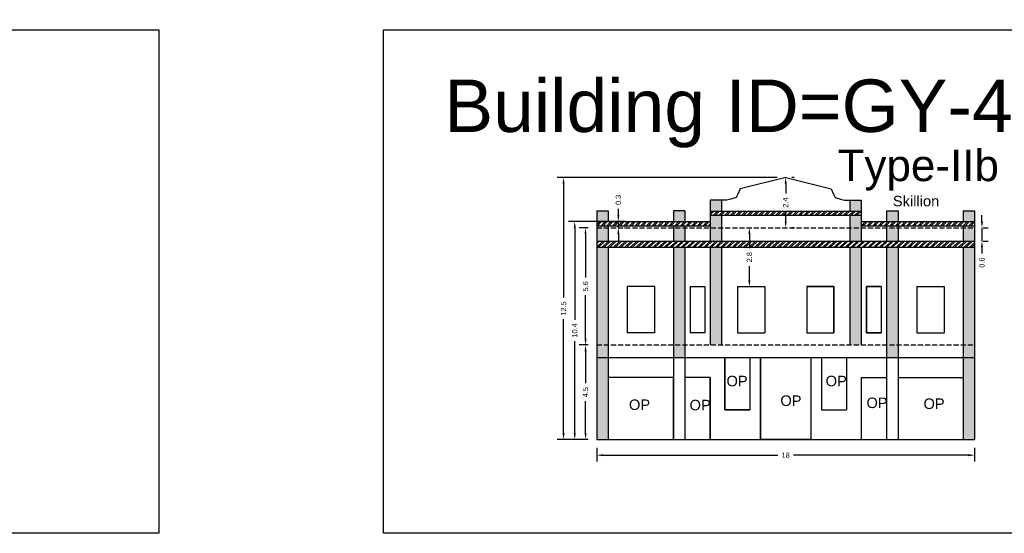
# Model space of a CAD drawing. Header units: metres. Extents: x 3416649 to 3417076, y -6712857 to -6712690.
# Tile 20 of 43: x 3416848 to 3416895, y -6712857 to -6712833. Entities that reach past the tile are written whole.
import ezdxf

# ---------------------------------------------------------------- set-up
doc = ezdxf.new("R2010")
doc.units = ezdxf.units.M
doc.linetypes.add('ACAD_ISO02W100', pattern=[15, 12, -3])
doc.layers.add('Dotted', color=7, linetype='ACAD_ISO02W100', plot=False)
doc.styles.get("Standard").update_dxf_attribs({"font": 'arial.ttf'})
doc.dimstyles.new('ISO-25', dxfattribs={"dimtxt": 0.25, "dimasz": 0.3, "dimexe": 0.3, "dimexo": 0.4, "dimgap": 0.2, "dimtad": 0, "dimdec": 1, "dimdsep": 46, "dimtxsty": 'Standard', "dimcen": 2.5, "dimadec": 0, "dimazin": 0, "dimtfac": 1, "dimtdec": 1, "dimtmove": 0, "dimatfit": 3, "dimfxl": 1, "dimarcsym": 0})

# ---------------------------------------------------------------- blocks, each defined once
blk = doc.blocks.new('*D332')
at = {"color": 0, "lineweight": -2, "transparency": 16777216}
for p, q in [((3416875.469, -6712848.295), (3416875.037, -6712848.295)), ((3416875.337, -6712848.595), (3416875.337, -6712850.111)), ((3416875.337, -6712852.495), (3416875.337, -6712850.978)), ((3416875.469, -6712852.795), (3416875.037, -6712852.795))]:
    blk.add_line(p, q, dxfattribs=at)
at = {"color": 0, "transparency": 16777216}
for points in [[(3416875.287, -6712848.595), (3416875.387, -6712848.595), (3416875.337, -6712848.295)], [(3416875.287, -6712852.495), (3416875.387, -6712852.495), (3416875.337, -6712852.795)]]:
    blk.add_solid(points, dxfattribs=at)
at = {"layer": 'Defpoints', "color": 0, "transparency": 16777216}
for p in [(3416875.337, -6712848.295), (3416875.869, -6712848.295), (3416875.869, -6712852.795)]:
    blk.add_point(p, dxfattribs=at)
at = {"color": 0, "transparency": 16777216, "insert": (3416875.337, -6712850.545), "char_height": 0.25, "attachment_point": 5, "rotation": 90}
blk.add_mtext('4.5', dxfattribs=at)
blk = doc.blocks.new('*D333')
at = {"color": 0, "lineweight": -2, "transparency": 16777216}
for p, q in [((3416875.469, -6712842.715), (3416875.037, -6712842.715)), ((3416875.337, -6712843.015), (3416875.337, -6712845.077)), ((3416875.337, -6712847.995), (3416875.337, -6712845.932)), ((3416875.469, -6712848.295), (3416875.037, -6712848.295))]:
    blk.add_line(p, q, dxfattribs=at)
at = {"color": 0, "transparency": 16777216}
for points in [[(3416875.287, -6712843.015), (3416875.387, -6712843.015), (3416875.337, -6712842.715)], [(3416875.287, -6712847.995), (3416875.387, -6712847.995), (3416875.337, -6712848.295)]]:
    blk.add_solid(points, dxfattribs=at)
at = {"layer": 'Defpoints', "color": 0, "transparency": 16777216}
for p in [(3416875.337, -6712842.715), (3416875.869, -6712842.715), (3416875.869, -6712848.295)]:
    blk.add_point(p, dxfattribs=at)
at = {"color": 0, "transparency": 16777216, "insert": (3416875.337, -6712845.505), "char_height": 0.25, "attachment_point": 5, "rotation": 90}
blk.add_mtext('5.6', dxfattribs=at)
blk = doc.blocks.new('*D334')
at = {"color": 0, "lineweight": -2, "transparency": 16777216}
for p, q in [((3416875.869, -6712853.195), (3416875.869, -6712853.848)), ((3416876.169, -6712853.548), (3416884.501, -6712853.548)), ((3416893.569, -6712853.548), (3416885.237, -6712853.548)), ((3416893.869, -6712853.195), (3416893.869, -6712853.848))]:
    blk.add_line(p, q, dxfattribs=at)
at = {"color": 0, "transparency": 16777216}
for points in [[(3416876.169, -6712853.498), (3416876.169, -6712853.598), (3416875.869, -6712853.548)], [(3416893.569, -6712853.498), (3416893.569, -6712853.598), (3416893.869, -6712853.548)]]:
    blk.add_solid(points, dxfattribs=at)
at = {"layer": 'Defpoints', "color": 0, "transparency": 16777216}
for p in [(3416875.869, -6712852.795), (3416893.869, -6712852.795), (3416893.869, -6712853.548)]:
    blk.add_point(p, dxfattribs=at)
at = {"color": 0, "transparency": 16777216, "insert": (3416884.869, -6712853.548), "char_height": 0.25, "attachment_point": 5}
blk.add_mtext('18', dxfattribs=at)
blk = doc.blocks.new('*D335')
at = {"color": 0, "lineweight": -2, "transparency": 16777216}
for p, q in [((3416876.899, -6712842.115), (3416876.899, -6712841.815)), ((3416876.899, -6712842.715), (3416876.899, -6712842.415)), ((3416877.214, -6712842.415), (3416877.199, -6712842.415)), ((3416877.214, -6712842.715), (3416877.199, -6712842.715)), ((3416876.899, -6712843.015), (3416876.899, -6712843.315))]:
    blk.add_line(p, q, dxfattribs=at)
at = {"color": 0, "transparency": 16777216}
for points in [[(3416876.849, -6712842.115), (3416876.949, -6712842.115), (3416876.899, -6712842.415)], [(3416876.849, -6712843.015), (3416876.949, -6712843.015), (3416876.899, -6712842.715)]]:
    blk.add_solid(points, dxfattribs=at)
at = {"layer": 'Defpoints', "color": 0, "transparency": 16777216}
for p in [(3416876.814, -6712842.415), (3416876.814, -6712842.715), (3416876.899, -6712842.415)]:
    blk.add_point(p, dxfattribs=at)
at = {"color": 0, "transparency": 16777216, "insert": (3416876.899, -6712841.387), "char_height": 0.25, "attachment_point": 5, "rotation": 90}
blk.add_mtext('0.3', dxfattribs=at)
blk = doc.blocks.new('*D336')
at = {"color": 0, "lineweight": -2, "transparency": 16777216}
for p, q in [((3416885.269, -6712840.315), (3416885.169, -6712840.315)), ((3416884.869, -6712840.615), (3416884.869, -6712841.086)), ((3416884.869, -6712842.415), (3416884.869, -6712841.944)), ((3416885.269, -6712842.715), (3416885.169, -6712842.715))]:
    blk.add_line(p, q, dxfattribs=at)
at = {"color": 0, "transparency": 16777216}
for points in [[(3416884.819, -6712840.615), (3416884.919, -6712840.615), (3416884.869, -6712840.315)], [(3416884.819, -6712842.415), (3416884.919, -6712842.415), (3416884.869, -6712842.715)]]:
    blk.add_solid(points, dxfattribs=at)
at = {"layer": 'Defpoints', "color": 0, "transparency": 16777216}
for p in [(3416884.869, -6712840.315), (3416884.869, -6712842.715), (3416884.869, -6712842.715)]:
    blk.add_point(p, dxfattribs=at)
at = {"color": 0, "transparency": 16777216, "insert": (3416884.869, -6712841.515), "char_height": 0.25, "attachment_point": 5, "rotation": 90}
blk.add_mtext('2.4', dxfattribs=at)
blk = doc.blocks.new('*D337')
at = {"color": 0, "lineweight": -2, "transparency": 16777216}
for p, q in [((3416877.229, -6712842.415), (3416874.523, -6712842.415)), ((3416874.823, -6712842.715), (3416874.823, -6712847.092)), ((3416874.823, -6712852.495), (3416874.823, -6712848.117)), ((3416875.469, -6712852.795), (3416874.523, -6712852.795))]:
    blk.add_line(p, q, dxfattribs=at)
at = {"color": 0, "transparency": 16777216}
for points in [[(3416874.773, -6712842.715), (3416874.873, -6712842.715), (3416874.823, -6712842.415)], [(3416874.773, -6712852.495), (3416874.873, -6712852.495), (3416874.823, -6712852.795)]]:
    blk.add_solid(points, dxfattribs=at)
at = {"layer": 'Defpoints', "color": 0, "transparency": 16777216}
for p in [(3416874.823, -6712842.415), (3416877.629, -6712842.415), (3416875.869, -6712852.795)]:
    blk.add_point(p, dxfattribs=at)
at = {"color": 0, "transparency": 16777216, "insert": (3416874.823, -6712847.605), "char_height": 0.25, "attachment_point": 5, "rotation": 90}
blk.add_mtext('10.4', dxfattribs=at)
blk = doc.blocks.new('*D338')
at = {"color": 0, "lineweight": -2, "transparency": 16777216}
for p, q in [((3416884.469, -6712840.315), (3416873.989, -6712840.315)), ((3416874.289, -6712840.615), (3416874.289, -6712846.041)), ((3416874.289, -6712852.495), (3416874.289, -6712847.069)), ((3416875.469, -6712852.795), (3416873.989, -6712852.795))]:
    blk.add_line(p, q, dxfattribs=at)
at = {"color": 0, "transparency": 16777216}
for points in [[(3416874.239, -6712840.615), (3416874.339, -6712840.615), (3416874.289, -6712840.315)], [(3416874.239, -6712852.495), (3416874.339, -6712852.495), (3416874.289, -6712852.795)]]:
    blk.add_solid(points, dxfattribs=at)
at = {"layer": 'Defpoints', "color": 0, "transparency": 16777216}
for p in [(3416874.289, -6712840.315), (3416884.869, -6712840.315), (3416875.869, -6712852.795)]:
    blk.add_point(p, dxfattribs=at)
at = {"color": 0, "transparency": 16777216, "insert": (3416874.289, -6712846.555), "char_height": 0.25, "attachment_point": 5, "rotation": 90}
blk.add_mtext('12.5', dxfattribs=at)
blk = doc.blocks.new('*D339')
at = {"color": 0, "lineweight": -2, "transparency": 16777216}
for p, q in [((3416882.819, -6712842.715), (3416882.84, -6712842.715)), ((3416883.14, -6712843.015), (3416883.14, -6712843.685)), ((3416883.14, -6712845.215), (3416883.14, -6712844.545)), ((3416882.819, -6712845.515), (3416882.84, -6712845.515))]:
    blk.add_line(p, q, dxfattribs=at)
at = {"color": 0, "transparency": 16777216}
for points in [[(3416883.09, -6712843.015), (3416883.19, -6712843.015), (3416883.14, -6712842.715)], [(3416883.09, -6712845.215), (3416883.19, -6712845.215), (3416883.14, -6712845.515)]]:
    blk.add_solid(points, dxfattribs=at)
at = {"layer": 'Defpoints', "color": 0, "transparency": 16777216}
for p in [(3416883.14, -6712842.715), (3416883.219, -6712842.715), (3416883.219, -6712845.515)]:
    blk.add_point(p, dxfattribs=at)
at = {"color": 0, "transparency": 16777216, "insert": (3416883.14, -6712844.115), "char_height": 0.25, "attachment_point": 5, "rotation": 90}
blk.add_mtext('2.8', dxfattribs=at)
blk = doc.blocks.new('*D340')
at = {"color": 0, "lineweight": -2, "transparency": 16777216}
for p, q in [((3416894.217, -6712842.415), (3416894.217, -6712842.115)), ((3416894.217, -6712842.715), (3416894.217, -6712843.345)), ((3416894.269, -6712842.715), (3416894.517, -6712842.715)), ((3416894.217, -6712843.645), (3416894.217, -6712843.945)), ((3416894.269, -6712843.345), (3416894.517, -6712843.345))]:
    blk.add_line(p, q, dxfattribs=at)
at = {"color": 0, "transparency": 16777216}
for points in [[(3416894.167, -6712842.415), (3416894.267, -6712842.415), (3416894.217, -6712842.715)], [(3416894.167, -6712843.645), (3416894.267, -6712843.645), (3416894.217, -6712843.345)]]:
    blk.add_solid(points, dxfattribs=at)
at = {"layer": 'Defpoints', "color": 0, "transparency": 16777216}
for p in [(3416893.869, -6712842.715), (3416893.869, -6712843.345), (3416894.217, -6712843.345)]:
    blk.add_point(p, dxfattribs=at)
at = {"color": 0, "transparency": 16777216, "insert": (3416894.217, -6712844.372), "char_height": 0.25, "attachment_point": 5, "rotation": 90}
blk.add_mtext('0.6', dxfattribs=at)

msp = doc.modelspace()

# ---------------------------------------------------------------- hatches: boundary and pattern name
h = msp.add_hatch(color=256)
h.dxf.hatch_style = 1
h.paths.add_polyline_path([(3416876.419, -6712843.645), (3416875.869, -6712843.645), (3416875.869, -6712848.295), (3416876.419, -6712848.295)])
h.paths.add_polyline_path([(3416876.419, -6712848.895), (3416875.869, -6712848.895), (3416875.869, -6712852.795), (3416876.419, -6712852.795)])
h.paths.add_polyline_path([(3416876.419, -6712848.295), (3416875.869, -6712848.295), (3416875.869, -6712848.895), (3416876.419, -6712848.895)])
h.paths.add_polyline_path([(3416876.419, -6712842.715), (3416875.869, -6712842.715), (3416875.869, -6712843.345), (3416876.419, -6712843.345)])
h.paths.add_polyline_path([(3416876.419, -6712841.903), (3416875.869, -6712841.903), (3416875.869, -6712841.915), (3416875.869, -6712842.415), (3416876.419, -6712842.415)])
h.paths.add_polyline_path([(3416876.419, -6712842.615), (3416875.869, -6712842.615), (3416875.869, -6712842.715), (3416876.419, -6712842.715)])
h.paths.add_polyline_path([(3416880.069, -6712842.715), (3416879.519, -6712842.715), (3416879.519, -6712843.345), (3416880.069, -6712843.345)])
h.paths.add_polyline_path([(3416880.069, -6712841.903), (3416879.519, -6712841.903), (3416879.519, -6712842.415), (3416880.069, -6712842.415), (3416880.069, -6712842.115)])
h.paths.add_polyline_path([(3416880.069, -6712842.615), (3416879.519, -6712842.615), (3416879.519, -6712842.715), (3416880.069, -6712842.715)])
h.paths.add_polyline_path([(3416880.069, -6712843.645), (3416879.519, -6712843.645), (3416879.519, -6712848.295), (3416880.069, -6712848.295)])
h.paths.add_polyline_path([(3416880.069, -6712848.295), (3416879.519, -6712848.295), (3416879.519, -6712848.895), (3416880.069, -6712848.895)])
h.paths.add_polyline_path([(3416881.819, -6712842.115), (3416881.269, -6712842.115), (3416881.269, -6712842.715), (3416881.819, -6712842.715)])
h.paths.add_polyline_path([(3416881.819, -6712841.403), (3416881.269, -6712841.403), (3416881.269, -6712841.915), (3416881.819, -6712841.915)])
h.paths.add_polyline_path([(3416881.819, -6712842.715), (3416881.269, -6712842.715), (3416881.269, -6712843.345), (3416881.819, -6712843.345)])
h.paths.add_polyline_path([(3416881.819, -6712843.645), (3416881.269, -6712843.645), (3416881.269, -6712848.295), (3416881.819, -6712848.295)])
h.paths.add_polyline_path([(3416881.891, -6712850.547), (3416883.15, -6712850.547), (3416883.15, -6712849.517), (3416881.891, -6712849.517)], flags=9)
h.paths.add_polyline_path([(3416886.613, -6712850.547), (3416887.872, -6712850.547), (3416887.872, -6712849.517), (3416886.613, -6712849.517)], flags=9)
h.paths.add_polyline_path([(3416888.56, -6712851.586), (3416889.819, -6712851.586), (3416889.819, -6712850.556), (3416888.56, -6712850.556)], flags=9)
h.paths.add_polyline_path([(3416884.457, -6712851.483), (3416885.716, -6712851.483), (3416885.716, -6712850.452), (3416884.457, -6712850.452)], flags=9)
h.paths.add_polyline_path([(3416880.132, -6712851.691), (3416881.391, -6712851.691), (3416881.391, -6712850.66), (3416880.132, -6712850.66)], flags=9)
h.paths.add_polyline_path([(3416877.246, -6712851.674), (3416878.505, -6712851.674), (3416878.505, -6712850.644), (3416877.246, -6712850.644)], flags=9)
h.paths.add_polyline_path([(3416891.274, -6712851.627), (3416892.533, -6712851.627), (3416892.533, -6712850.597), (3416891.274, -6712850.597)], flags=9)
h.paths.add_polyline_path([(3416858.541, -6712837.951), (3416888.814, -6712837.951), (3416888.814, -6712832.8), (3416858.541, -6712832.8)], flags=9)
h = msp.add_hatch(color=256)
h.dxf.hatch_style = 1
h.paths.add_polyline_path([(3416893.319, -6712843.645), (3416893.869, -6712843.645), (3416893.869, -6712848.295), (3416893.319, -6712848.295)])
h.paths.add_polyline_path([(3416893.319, -6712848.895), (3416893.869, -6712848.895), (3416893.869, -6712852.795), (3416893.319, -6712852.795)])
h.paths.add_polyline_path([(3416893.319, -6712848.295), (3416893.869, -6712848.295), (3416893.869, -6712848.895), (3416893.319, -6712848.895)])
h.paths.add_polyline_path([(3416893.319, -6712842.715), (3416893.869, -6712842.715), (3416893.869, -6712843.345), (3416893.319, -6712843.345)])
h.paths.add_polyline_path([(3416893.319, -6712841.903), (3416893.869, -6712841.903), (3416893.869, -6712841.915), (3416893.869, -6712842.415), (3416893.319, -6712842.415)])
h.paths.add_polyline_path([(3416893.319, -6712842.615), (3416893.869, -6712842.615), (3416893.869, -6712842.715), (3416893.319, -6712842.715)])
h.paths.add_polyline_path([(3416889.669, -6712842.715), (3416890.219, -6712842.715), (3416890.219, -6712843.345), (3416889.669, -6712843.345)])
h.paths.add_polyline_path([(3416889.669, -6712841.903), (3416890.219, -6712841.903), (3416890.219, -6712842.415), (3416889.669, -6712842.415), (3416889.669, -6712842.115)])
h.paths.add_polyline_path([(3416889.669, -6712842.615), (3416890.219, -6712842.615), (3416890.219, -6712842.715), (3416889.669, -6712842.715)])
h.paths.add_polyline_path([(3416889.669, -6712843.645), (3416890.219, -6712843.645), (3416890.219, -6712848.295), (3416889.669, -6712848.295)])
h.paths.add_polyline_path([(3416889.669, -6712848.295), (3416890.219, -6712848.295), (3416890.219, -6712848.895), (3416889.669, -6712848.895)])
h.paths.add_polyline_path([(3416887.919, -6712842.115), (3416888.469, -6712842.115), (3416888.469, -6712842.715), (3416887.919, -6712842.715)])
h.paths.add_polyline_path([(3416887.919, -6712841.403), (3416888.469, -6712841.403), (3416888.469, -6712841.915), (3416887.919, -6712841.915)])
h.paths.add_polyline_path([(3416887.919, -6712842.715), (3416888.469, -6712842.715), (3416888.469, -6712843.345), (3416887.919, -6712843.345)])
h.paths.add_polyline_path([(3416887.919, -6712843.645), (3416888.469, -6712843.645), (3416888.469, -6712848.295), (3416887.919, -6712848.295)])
h.paths.add_polyline_path([(3416887.847, -6712850.547), (3416886.588, -6712850.547), (3416886.588, -6712849.517), (3416887.847, -6712849.517)], flags=9)
h.paths.add_polyline_path([(3416883.126, -6712850.547), (3416881.866, -6712850.547), (3416881.866, -6712849.517), (3416883.126, -6712849.517)], flags=9)
h.paths.add_polyline_path([(3416881.178, -6712851.586), (3416879.919, -6712851.586), (3416879.919, -6712850.556), (3416881.178, -6712850.556)], flags=9)
h.paths.add_polyline_path([(3416885.281, -6712851.483), (3416884.022, -6712851.483), (3416884.022, -6712850.452), (3416885.281, -6712850.452)], flags=9)
h.paths.add_polyline_path([(3416889.606, -6712851.691), (3416888.347, -6712851.691), (3416888.347, -6712850.66), (3416889.606, -6712850.66)], flags=9)
h.paths.add_polyline_path([(3416892.493, -6712851.674), (3416891.233, -6712851.674), (3416891.233, -6712850.644), (3416892.493, -6712850.644)], flags=9)
h.paths.add_polyline_path([(3416878.464, -6712851.627), (3416877.205, -6712851.627), (3416877.205, -6712850.597), (3416878.464, -6712850.597)], flags=9)
h.paths.add_polyline_path([(3416911.197, -6712837.951), (3416880.924, -6712837.951), (3416880.924, -6712832.8), (3416911.197, -6712832.8)], flags=9)
h = msp.add_hatch()
h.set_pattern_fill('ANSI32', color=256, scale=0.02)
h.set_pattern_definition([(45, (-13.98765, 1.60686), (-0.134703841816, 0.134703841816), []), (45, (-13.89785, 1.60686), (-0.134703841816, 0.134703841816), [])])
h.paths.add_polyline_path([(3416888.469, -6712842.115), (3416888.469, -6712841.915), (3416881.269, -6712841.915), (3416881.269, -6712842.115)])
h.paths.add_polyline_path([(3416875.869, -6712842.415), (3416875.869, -6712842.615), (3416881.269, -6712842.615), (3416881.269, -6712842.415)])
h.paths.add_polyline_path([(3416893.869, -6712842.615), (3416893.869, -6712842.415), (3416888.469, -6712842.415), (3416888.469, -6712842.615)])
h.paths.add_polyline_path([(3416893.869, -6712843.645), (3416893.869, -6712843.345), (3416875.869, -6712843.345), (3416875.869, -6712843.645)])

# ---------------------------------------------------------------- linework, layer by layer
for points in [[(3416816.821, -6712833.29), (3416855.017, -6712833.29), (3416855.017, -6712857.27), (3416816.821, -6712857.27)], [(3416865.709, -6712833.29), (3416903.905, -6712833.29), (3416903.905, -6712857.27), (3416865.709, -6712857.27)], [(3416887.169, -6712845.515), (3416885.869, -6712845.515), (3416885.869, -6712847.715), (3416887.169, -6712847.715)], [(3416888.719, -6712845.515), (3416889.419, -6712845.515), (3416889.419, -6712847.715), (3416888.719, -6712847.715)], [(3416883.169, -6712851.395), (3416881.969, -6712851.395), (3416881.969, -6712848.895), (3416883.169, -6712848.895)], [(3416883.669, -6712848.895), (3416886.069, -6712848.895), (3416886.069, -6712852.795), (3416883.669, -6712852.795)], [(3416879.519, -6712849.848), (3416876.419, -6712849.848), (3416876.419, -6712852.795), (3416879.519, -6712852.795)], [(3416881.269, -6712849.848), (3416880.069, -6712849.848), (3416880.069, -6712852.795), (3416881.269, -6712852.795)]]:
    msp.add_lwpolyline(points, close=True)
for points in [[(3416884.869, -6712840.315), (3416882.706, -6712840.863), (3416882.59, -6712841.113), (3416882.518, -6712841.267), (3416882.262, -6712841.357), (3416882.063, -6712841.403), (3416881.798, -6712841.403)], [(3416884.869, -6712840.315), (3416887.032, -6712840.863), (3416887.148, -6712841.113), (3416887.22, -6712841.267), (3416887.476, -6712841.357), (3416887.675, -6712841.403), (3416887.94, -6712841.403)], [(3416881.269, -6712841.403), (3416881.269, -6712841.915)], [(3416881.819, -6712841.403), (3416881.269, -6712841.403)], [(3416881.819, -6712841.403), (3416881.819, -6712841.915)], [(3416887.919, -6712841.403), (3416887.919, -6712841.915)], [(3416887.919, -6712841.403), (3416888.469, -6712841.403)], [(3416888.469, -6712841.403), (3416888.469, -6712841.915)], [(3416875.869, -6712841.903), (3416875.869, -6712841.915)], [(3416875.869, -6712841.903), (3416876.419, -6712841.903)], [(3416875.869, -6712841.915), (3416875.869, -6712852.795)], [(3416876.419, -6712841.903), (3416876.419, -6712842.415)], [(3416876.419, -6712842.115), (3416876.419, -6712842.415)], [(3416879.519, -6712841.903), (3416879.519, -6712842.415)], [(3416880.069, -6712841.903), (3416879.519, -6712841.903)], [(3416879.519, -6712842.115), (3416879.519, -6712842.415)], [(3416880.069, -6712841.903), (3416880.069, -6712842.415)], [(3416880.069, -6712842.115), (3416880.069, -6712842.415)], [(3416881.269, -6712841.915), (3416888.469, -6712841.915)], [(3416881.269, -6712841.915), (3416881.269, -6712843.345)], [(3416881.269, -6712842.115), (3416888.469, -6712842.115)], [(3416881.819, -6712842.115), (3416881.819, -6712843.345)], [(3416887.919, -6712842.115), (3416887.919, -6712843.345)], [(3416888.469, -6712841.915), (3416888.469, -6712843.345)], [(3416889.669, -6712841.903), (3416889.669, -6712842.415)], [(3416889.669, -6712841.903), (3416890.219, -6712841.903)], [(3416889.669, -6712842.115), (3416889.669, -6712842.415)], [(3416890.219, -6712841.903), (3416890.219, -6712842.415)], [(3416890.219, -6712842.115), (3416890.219, -6712842.415)], [(3416893.319, -6712841.903), (3416893.319, -6712842.415)], [(3416893.319, -6712841.903), (3416893.869, -6712841.903)], [(3416893.319, -6712842.115), (3416893.319, -6712842.415)], [(3416893.869, -6712841.903), (3416893.869, -6712841.915)], [(3416893.869, -6712841.915), (3416893.869, -6712852.795)], [(3416875.869, -6712842.415), (3416881.269, -6712842.415)], [(3416875.869, -6712842.615), (3416881.269, -6712842.615)], [(3416876.419, -6712842.615), (3416876.419, -6712843.345)], [(3416879.519, -6712842.615), (3416879.519, -6712843.345)], [(3416880.069, -6712842.615), (3416880.069, -6712843.345)], [(3416888.469, -6712842.415), (3416893.869, -6712842.415)], [(3416888.469, -6712842.615), (3416893.869, -6712842.615)], [(3416889.669, -6712842.615), (3416889.669, -6712843.345)], [(3416890.219, -6712842.615), (3416890.219, -6712843.345)], [(3416893.319, -6712842.615), (3416893.319, -6712843.345)], [(3416875.869, -6712843.345), (3416893.869, -6712843.345)], [(3416875.869, -6712843.645), (3416893.869, -6712843.645)], [(3416876.419, -6712843.645), (3416876.419, -6712852.795)], [(3416879.519, -6712843.645), (3416879.519, -6712852.795)], [(3416880.069, -6712843.645), (3416880.069, -6712852.795)], [(3416881.269, -6712843.645), (3416881.269, -6712848.295)], [(3416881.819, -6712843.645), (3416881.819, -6712848.295)], [(3416887.919, -6712843.645), (3416887.919, -6712848.295)], [(3416888.469, -6712843.645), (3416888.469, -6712848.295)], [(3416889.669, -6712843.645), (3416889.669, -6712852.795)], [(3416890.219, -6712843.645), (3416890.219, -6712852.795)], [(3416893.319, -6712843.645), (3416893.319, -6712852.795)], [(3416878.619, -6712845.515), (3416877.319, -6712845.515)], [(3416877.319, -6712845.515), (3416877.319, -6712847.715)], [(3416878.619, -6712845.515), (3416878.619, -6712847.715)], [(3416880.319, -6712845.515), (3416880.319, -6712847.715)], [(3416880.319, -6712845.515), (3416881.019, -6712845.515)], [(3416881.019, -6712845.515), (3416881.019, -6712847.715)], [(3416882.569, -6712845.515), (3416883.869, -6712845.515)], [(3416882.569, -6712845.515), (3416882.569, -6712847.715)], [(3416883.869, -6712845.515), (3416883.869, -6712847.715)], [(3416885.869, -6712845.515), (3416885.869, -6712847.715)], [(3416885.869, -6712845.515), (3416887.169, -6712845.515)], [(3416887.169, -6712845.515), (3416887.169, -6712847.715)], [(3416888.719, -6712845.515), (3416888.719, -6712847.715)], [(3416889.419, -6712845.515), (3416888.719, -6712845.515)], [(3416889.419, -6712845.515), (3416889.419, -6712847.715)], [(3416891.119, -6712845.515), (3416892.419, -6712845.515)], [(3416891.119, -6712845.515), (3416891.119, -6712847.715)], [(3416892.419, -6712845.515), (3416892.419, -6712847.715)], [(3416878.619, -6712847.715), (3416877.319, -6712847.715)], [(3416881.019, -6712847.715), (3416880.319, -6712847.715)], [(3416882.569, -6712847.715), (3416883.869, -6712847.715)], [(3416885.869, -6712847.715), (3416887.169, -6712847.715)], [(3416888.719, -6712847.715), (3416889.419, -6712847.715)], [(3416891.119, -6712847.715), (3416892.419, -6712847.715)], [(3416875.869, -6712848.895), (3416893.869, -6712848.895)], [(3416881.969, -6712848.895), (3416881.969, -6712851.395)], [(3416883.169, -6712848.895), (3416883.169, -6712851.395)], [(3416883.669, -6712848.895), (3416883.669, -6712852.795)], [(3416886.069, -6712848.895), (3416886.069, -6712852.795)], [(3416886.569, -6712848.895), (3416886.569, -6712851.395)], [(3416887.769, -6712848.895), (3416887.769, -6712851.395)], [(3416889.669, -6712848.895), (3416889.669, -6712851.395)], [(3416879.519, -6712849.848), (3416876.419, -6712849.848)], [(3416881.269, -6712849.848), (3416880.069, -6712849.848)], [(3416881.269, -6712849.848), (3416881.269, -6712852.795)], [(3416888.469, -6712849.848), (3416888.469, -6712852.795)], [(3416888.469, -6712849.848), (3416889.669, -6712849.848)], [(3416890.219, -6712849.848), (3416893.319, -6712849.848)], [(3416881.969, -6712851.395), (3416883.169, -6712851.395)], [(3416886.569, -6712851.395), (3416887.769, -6712851.395)], [(3416875.869, -6712852.795), (3416893.869, -6712852.795)]]:
    msp.add_lwpolyline(points)
at = {"layer": 'Dotted', "ltscale": 0.02}
for points in [[(3416875.869, -6712842.715), (3416893.869, -6712842.715)], [(3416875.869, -6712848.295), (3416893.869, -6712848.295)]]:
    msp.add_lwpolyline(points, dxfattribs=at)

# ---------------------------------------------------------------- texts
at = {"attachment_point": 1}
for s, width, heights, insert, char_height in [('Building ID=GY-46', 67.86454, [0.517], (3416868.606, -6712835.65), 2.5), ('Type-IIb ', 9.99112, [0.517], (3416887.34, -6712838.99), 1.5), ('Skillion', 1.17554, [0], (3416889.973, -6712841.192), 0.5), ('OP', 1.17554, [0], (3416882.05, -6712849.765), 0.5), ('OP', 1.17554, [0], (3416886.771, -6712849.765), 0.5), ('OP', 1.17554, [0], (3416884.616, -6712850.701), 0.5), ('OP', 1.17554, [0], (3416888.718, -6712850.804), 0.5), ('OP', 1.17554, [0], (3416877.404, -6712850.893), 0.5), ('OP', 1.17554, [0], (3416880.291, -6712850.909), 0.5), ('OP', 1.17554, [0], (3416891.433, -6712850.845), 0.5)]:
    msp.add_mtext_dynamic_manual_height_columns(s, width=width, gutter_width=12.5, heights=heights, dxfattribs=dict(at, insert=insert, char_height=char_height))

# ---------------------------------------------------------------- dimensions: what is measured, and where the dimension line sits
for base, p1, p2, picture, middle in [((3416874.289, -6712840.315), (3416875.869, -6712852.795), (3416884.869, -6712840.315), '*D338', (3416874.289, -6712846.555)), ((3416884.869, -6712842.715), (3416884.869, -6712840.315), (3416884.869, -6712842.715), '*D336', (3416884.869, -6712841.515)), ((3416876.899, -6712842.415), (3416876.814, -6712842.715), (3416876.814, -6712842.415), '*D335', (3416876.899, -6712841.387)), ((3416894.217, -6712843.345), (3416893.869, -6712842.715), (3416893.869, -6712843.345), '*D340', (3416894.217, -6712844.372)), ((3416874.823, -6712842.415), (3416875.869, -6712852.795), (3416877.629, -6712842.415), '*D337', (3416874.823, -6712847.605)), ((3416875.337, -6712842.715), (3416875.869, -6712848.295), (3416875.869, -6712842.715), '*D333', (3416875.337, -6712845.505)), ((3416883.14, -6712842.715), (3416883.219, -6712845.515), (3416883.219, -6712842.715), '*D339', (3416883.14, -6712844.115)), ((3416875.337, -6712848.295), (3416875.869, -6712852.795), (3416875.869, -6712848.295), '*D332', (3416875.337, -6712850.545))]:
    dim = msp.add_linear_dim(base=base, p1=p1, p2=p2, angle=90, dimstyle='ISO-25')
    dim.commit()
    dim.dimension.update_dxf_attribs({"geometry": picture, "text_midpoint": middle})
dim = msp.add_linear_dim(base=(3416893.869, -6712853.548), p1=(3416875.869, -6712852.795), p2=(3416893.869, -6712852.795), dimstyle='ISO-25')
dim.commit()
dim.dimension.update_dxf_attribs({"geometry": '*D334', "text_midpoint": (3416884.869, -6712853.548)})

doc.saveas('drawing.dxf')
